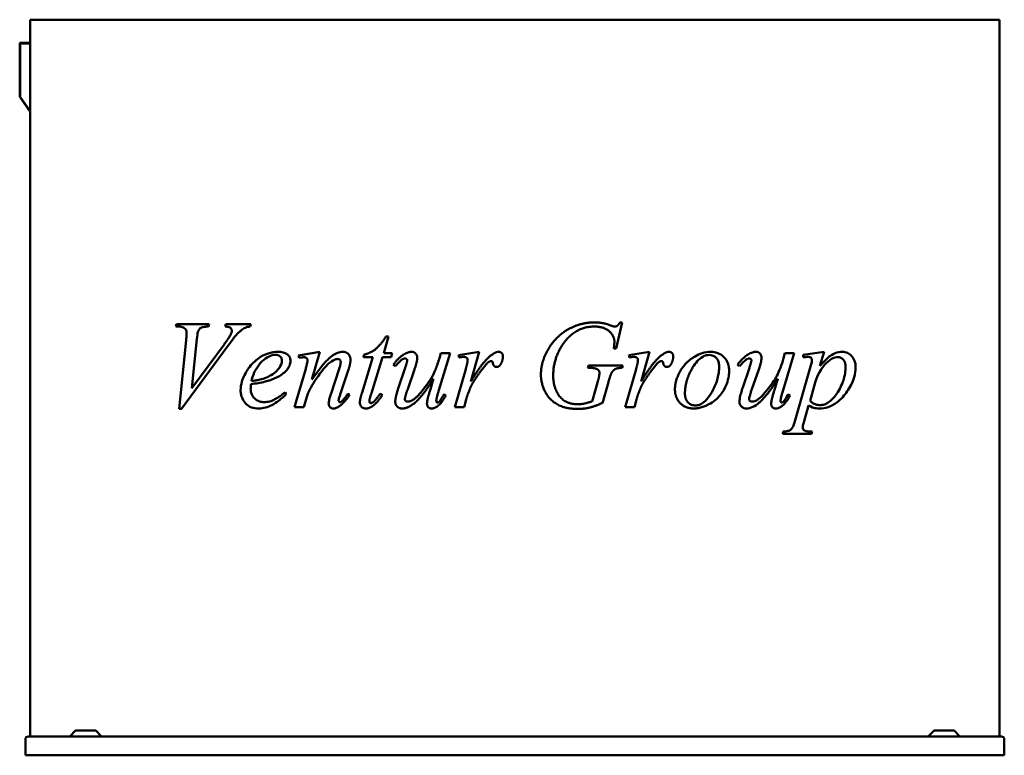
# Model space of a CAD drawing. Header units: millimetres. Extents: x 396 to 1704, y 254 to 1231.
import ezdxf

# ---------------------------------------------------------------- set-up
doc = ezdxf.new("R2010")
doc.units = ezdxf.units.MM
doc.header["$LTSCALE"] = 5
doc.layers.add('Widoczne (ISO)', color=7, linetype='Continuous', lineweight=50)

msp = doc.modelspace()

# ---------------------------------------------------------------- linework, layer by layer
at = {"layer": 'Widoczne (ISO)'}
for p, q in [((410.3, 1231.2), (410.3, 278.8)), ((434.4, 1231.2), (410.3, 1231.2)), ((434.4, 1231.2), (763.9, 1231.2)), ((821.9, 1231.2), (763.9, 1231.2)), ((821.9, 1231.2), (1285.7, 1231.2)), ((1343.7, 1231.2), (1285.7, 1231.2)), ((1343.7, 1231.2), (1673.3, 1231.2)), ((1697.3, 1231.2), (1673.3, 1231.2)), ((1697.3, 1231.2), (1697.3, 278.8)), ((397.5, 1200.7), (396.2, 1200.7)), ((396.2, 1198.9), (396.2, 1200.7)), ((396.2, 1198.9), (396.2, 1128.7)), ((396.9, 1198.9), (396.9, 1199.7)), ((397.5, 1199.7), (396.9, 1199.7)), ((396.9, 1128.7), (396.9, 1198.9)), ((410.3, 1200.7), (397.5, 1200.7)), ((397.5, 1199.7), (410.3, 1199.7)), ((396.2, 1128.7), (410.3, 1108.7)), ((396.9, 1128.7), (396.2, 1128.7)), ((410.3, 1109.7), (396.9, 1128.7)), ((603.7, 823.5), (604.5, 826.5)), ((604.5, 826.5), (648, 826.5)), ((648, 826.5), (647.1, 823.5)), ((669.1, 823.5), (670.1, 826.5)), ((670.1, 826.5), (703.1, 826.5)), ((703.1, 826.5), (702.3, 823.5)), ((1196.4, 829), (1188.2, 794.3)), ((1193.4, 829), (1196.4, 829)), ((606.7, 823.5), (603.7, 823.5)), ((608.2, 714), (617.3, 805.6)), ((673.1, 798.2), (611.2, 714)), ((631.6, 807.2), (625, 741.6)), ((625, 741.6), (668, 800.2)), ((886.2, 810.1), (879.7, 788)), ((882.6, 810.1), (886.2, 810.1)), ((794.6, 789.9), (766.6, 784.9)), ((766.6, 784.9), (767.3, 781.9)), ((784.1, 753.3), (794.6, 789.9)), ((852.6, 782.8), (853.4, 786)), ((879.7, 788), (890.9, 788)), ((890.9, 788), (889.6, 782.8)), ((967.7, 788), (952.8, 739)), ((953.5, 781.3), (955.4, 788)), ((955.4, 788), (967.7, 788)), ((978.8, 785.4), (1006.6, 789.9)), ((979.9, 782.5), (978.8, 785.4)), ((1006.6, 789.9), (995.3, 750.5)), ((1188.2, 794.3), (1185.2, 794.3)), ((1205, 785.4), (1232.8, 789.9)), ((1206.1, 782.5), (1205, 785.4)), ((1232.8, 789.9), (1221.5, 750.5)), ((1424.8, 788), (1410, 739)), ((1410.6, 781.3), (1412.5, 788)), ((1412.5, 788), (1424.8, 788)), ((1436.7, 785.8), (1464.4, 789.9)), ((1436.7, 782.6), (1436.7, 785.8)), ((1464.4, 789.9), (1459, 771.2)), ((767.3, 781.9), (770.3, 782.4)), ((850.8, 735.9), (865, 782.8)), ((865, 782.8), (852.6, 782.8)), ((878.1, 782.8), (863.3, 735.1)), ((889.6, 782.8), (878.1, 782.8)), ((894.9, 770.8), (892.4, 772.6)), ((1150.7, 768.6), (1151.6, 771.8)), ((1151.6, 771.8), (1197.3, 771.8)), ((1197.3, 771.8), (1196.5, 768.6)), ((1352, 770.8), (1349.5, 772.6)), ((776, 767.4), (763.9, 725.5)), ((820.5, 767.3), (809.7, 734.6)), ((832.9, 766.5), (821.9, 733.4)), ((899.3, 742.4), (907.7, 767.4)), ((920.4, 766.3), (911.5, 740.4)), ((974, 716.5), (988.5, 766.9)), ((1153, 768.6), (1150.7, 768.6)), ((1200.2, 716.5), (1214.7, 766.9)), ((1356.4, 742.4), (1364.9, 767.4)), ((1377.6, 766.3), (1368.7, 740.4)), ((1426, 699.1), (1446.5, 770.2)), ((1156.4, 724.1), (1164.4, 752.4)), ((1178, 749.7), (1170, 721.9)), ((1452.7, 749.3), (1445.8, 725)), ((748.6, 736), (750.2, 733.7)), ((821.6, 732.6), (821.9, 733.4)), ((831.9, 734.2), (834.4, 732.7)), ((875.1, 734.5), (877.8, 732.5)), ((959.8, 733.6), (962.2, 731.7)), ((1416.9, 733.6), (1419.3, 731.7)), ((761.3, 716.5), (763.9, 725.5)), ((773.5, 716.5), (777.4, 729.9)), ((989.1, 726.7), (986.4, 716.5)), ((1215.3, 726.7), (1212.6, 716.5)), ((611.2, 714), (608.2, 714)), ((763.9, 716.5), (761.3, 716.5)), ((763.9, 716.5), (773.5, 716.5)), ((986.4, 716.5), (974, 716.5)), ((1212.6, 716.5), (1200.2, 716.5)), ((1443.9, 718.6), (1437.9, 697.6)), ((1409.5, 681), (1410.3, 684)), ((1447.7, 681), (1409.5, 681)), ((1448.5, 684), (1447.7, 681)), ((403.8, 253.8), (403.8, 275)), ((407.6, 278.8), (1700, 278.8)), ((470.5, 286.6), (462.8, 278.9)), ((470.9, 286.8), (496.7, 286.8)), ((497.1, 286.6), (504.8, 278.9)), ((1610.5, 286.6), (1602.8, 278.9)), ((1610.9, 286.8), (1636.7, 286.8)), ((1637.1, 286.6), (1644.8, 278.9)), ((1703.8, 253.8), (1703.8, 275)), ((1703.8, 253.8), (403.8, 253.8))]:
    msp.add_line(p, q, dxfattribs=at)
for centre, radius, start, end in [((407.6, 275), 3.8, 90, 180), ((462.5, 279.3), 0.5, 270, 315), ((470.9, 286.3), 0.5, 90, 135), ((496.7, 286.3), 0.5, 45, 90), ((505.2, 279.3), 0.5, 225, 270), ((1602.5, 279.3), 0.5, 270, 315), ((1610.9, 286.3), 0.5, 90, 135), ((1636.7, 286.3), 0.5, 45, 90), ((1645.2, 279.3), 0.5, 225, 270), ((1700, 275), 3.8, 0, 90)]:
    msp.add_arc(centre, radius, start, end, dxfattribs=at)
for points, degree in [([(1128.8, 822), (1143.4, 829), (1159.3, 829)], 2), ([(1159.3, 829), (1171, 829), (1180.7, 825.1)], 2), ([(1180.7, 825.1), (1184.5, 823.5), (1186.3, 823.5)], 2), ([(1186.3, 823.5), (1188.3, 823.5), (1191.2, 825.4), (1193.4, 829)], 2), ([(1088.4, 759.1), (1088.4, 773.4), (1100.3, 799.1), (1118.3, 816.9), (1128.8, 822)], 2), ([(1159.3, 823.5), (1133.7, 823.5), (1117.6, 799.9)], 2), ([(1186, 803.3), (1186, 811.3), (1171.8, 823.5), (1159.3, 823.5)], 2), ([(853.4, 786), (862.4, 788.5), (874.8, 798.2), (882.6, 810.1)], 2), ([(1117.6, 799.9), (1104.7, 781.2), (1104.7, 758)], 2), ([(1185.2, 794.3), (1186, 800.4), (1186, 803.3)], 2), ([(821.9, 789.6), (823.7, 789.9), (825.5, 789.9)], 2), ([(825.5, 789.9), (829.8, 789.9), (835.5, 784), (835.5, 779.3)], 2), ([(892.4, 772.6), (899, 782), (906.4, 786.4)], 2), ([(906.4, 786.4), (912, 789.9), (916.8, 789.9)], 2), ([(916.8, 789.9), (920, 789.9), (924.2, 785.3), (924.2, 781.8)], 2), ([(1021.2, 784.4), (1027.9, 789.9), (1032, 789.9)], 2), ([(1032, 789.9), (1034.7, 789.9), (1037.9, 786.8), (1037.9, 783.7)], 2), ([(1247.4, 784.4), (1254.1, 789.9), (1258.2, 789.9)], 2), ([(1258.2, 789.9), (1260.9, 789.9), (1264.1, 786.8), (1264.1, 783.7)], 2), ([(820.5, 767.3), (821, 768.9), (821.5, 770.6), (821.9, 772.2)], 3), ([(822.5, 776.7), (822.5, 777.9), (821.9, 778.8)], 2), ([(821.9, 772.2), (822.5, 774.9), (822.5, 776.7)], 2), ([(835.5, 779.3), (835.5, 774.5), (832.9, 766.5)], 2), ([(908.2, 781), (906.1, 781), (902.1, 778.6), (894.9, 770.8)], 2), ([(907.7, 767.4), (910.8, 776.4), (910.8, 778.7)], 2), ([(910.8, 778.7), (910.8, 779.6), (909.2, 781), (908.2, 781)], 2), ([(911.7, 723.7), (914.5, 723.7), (923.4, 729), (938.4, 747.5), (948.1, 763.7), (953.5, 781.3)], 2), ([(924.2, 781.8), (924.2, 777.4), (920.4, 766.3)], 2), ([(985.8, 783.2), (984.2, 783.2), (979.9, 782.5)], 2), ([(990, 781.9), (988.3, 783.2), (985.8, 783.2)], 2), ([(988.5, 766.9), (991.1, 775.7), (991.1, 779.4)], 2), ([(991.1, 779.4), (991.1, 780.9), (990, 781.9)], 2), ([(995.3, 750.5), (1009.6, 774.7), (1021.2, 784.4)], 2), ([(1019.8, 776.9), (1017.6, 775.7), (1013.4, 770.5)], 2), ([(1022.4, 777.5), (1021, 777.5), (1019.8, 776.9)], 2), ([(1023.9, 776.9), (1023.3, 777.5), (1022.4, 777.5)], 2), ([(1024.6, 774.8), (1024.5, 776.3), (1023.9, 776.9)], 2), ([(1029.5, 769.9), (1027.6, 769.9), (1025, 772.3), (1024.6, 774.8)], 2), ([(1035.1, 773.6), (1033.2, 769.9), (1029.5, 769.9)], 2), ([(1037.9, 783.7), (1037.9, 778.4), (1035.1, 773.6)], 2), ([(1212, 783.2), (1210.4, 783.2), (1206.1, 782.5)], 2), ([(1216.2, 781.9), (1214.5, 783.2), (1212, 783.2)], 2), ([(1214.7, 766.9), (1217.3, 775.7), (1217.3, 779.4)], 2), ([(1217.3, 779.4), (1217.3, 780.9), (1216.2, 781.9)], 2), ([(1221.5, 750.5), (1235.8, 774.7), (1247.4, 784.4)], 2), ([(1246, 776.9), (1243.8, 775.7), (1239.6, 770.5)], 2), ([(1248.6, 777.5), (1247.2, 777.5), (1246, 776.9)], 2), ([(1250.1, 776.9), (1249.5, 777.5), (1248.6, 777.5)], 2), ([(1250.8, 774.8), (1250.7, 776.3), (1250.1, 776.9)], 2), ([(1255.7, 769.9), (1253.8, 769.9), (1251.2, 772.3), (1250.8, 774.8)], 2), ([(1261.3, 773.6), (1259.4, 769.9), (1255.7, 769.9)], 2), ([(1264.1, 783.7), (1264.1, 778.4), (1261.3, 773.6)], 2), ([(1013.4, 770.5), (1006.7, 762.6), (998.8, 749.9)], 2), ([(1137.6, 714), (1120.3, 714), (1098.7, 727), (1088.4, 748.5), (1088.4, 759.1)], 2), ([(1164, 766.3), (1160.6, 768.6), (1153, 768.6)], 2), ([(1166.1, 761.8), (1166.1, 764.8), (1164, 766.3)], 2), ([(1164.4, 752.4), (1166.1, 758.3), (1166.1, 761.8)], 2), ([(1182.5, 762.4), (1181.1, 760.3), (1178, 749.7)], 2), ([(1196.5, 768.6), (1190.2, 768.5), (1184.5, 765.7), (1182.5, 762.4)], 2), ([(1239.6, 770.5), (1232.9, 762.6), (1225, 749.9)], 2), ([(1285.7, 760.9), (1279.7, 747.7), (1279.7, 734.7)], 2), ([(945.8, 754), (931.5, 731.4), (912.2, 714.6), (904.1, 714.6)], 2), ([(938.2, 728.3), (939.5, 733.8), (945.8, 754)], 2), ([(998.8, 749.9), (995.3, 744.5), (992.9, 737.8)], 2), ([(1104.7, 758), (1104.7, 742.6), (1120.7, 720.3), (1137.4, 720.3)], 2), ([(1225, 749.9), (1221.5, 744.5), (1219.1, 737.8)], 2), ([(834.4, 732.7), (827.8, 723), (821.9, 718.4)], 2), ([(823.6, 723.9), (827.4, 727.2), (831.9, 734.2)], 2), ([(848, 722.5), (848, 726.9), (850.8, 735.9)], 2), ([(863.3, 735.1), (860.6, 726.9), (860.6, 724.5)], 2), ([(877.8, 732.5), (870.8, 721.7), (864.4, 717.5)], 2), ([(867.4, 724.5), (869.1, 726.1), (875.1, 734.5)], 2), ([(895, 723.7), (895, 729.8), (899.3, 742.4)], 2), ([(911.5, 740.4), (907.8, 729.9), (907.8, 727.1)], 2), ([(952.8, 739), (949.5, 728), (949.5, 725.1)], 2), ([(951, 722.5), (952.1, 722.5), (954.6, 724.8), (959.8, 733.6)], 2), ([(992.9, 737.8), (989.5, 728.6), (989.1, 726.7)], 2), ([(1219.1, 737.8), (1215.7, 728.6), (1215.3, 726.7)], 2), ([(821.5, 722.9), (821.7, 722.9), (821.8, 722.9), (821.9, 722.9)], 3), ([(821.9, 722.9), (822.6, 723.1), (823.6, 723.9)], 2), ([(855.8, 714.6), (852.4, 714.6), (848, 719), (848, 722.5)], 2), ([(860.6, 724.5), (860.6, 723.2), (861.8, 721.8), (862.6, 721.8)], 2), ([(862.6, 721.8), (864.4, 721.8), (867.4, 724.5)], 2), ([(904.1, 714.6), (900.3, 714.6), (895, 719.7), (895, 723.7)], 2), ([(907.8, 727.1), (907.8, 725.5), (909.9, 723.7), (911.7, 723.7)], 2), ([(937.1, 721), (937.1, 723.8), (938.2, 728.3)], 2), ([(943.1, 714.6), (940.4, 714.6), (937.1, 718.2), (937.1, 721)], 2), ([(949.5, 725.1), (949.5, 723.8), (950.3, 722.5), (951, 722.5)], 2), ([(962.2, 731.7), (956.6, 721.8), (950.7, 717.4)], 2), ([(1137.4, 720.3), (1141.6, 720.3), (1148.9, 721.7), (1156.4, 724.1)], 2), ([(1170, 721.9), (1158.8, 717.1), (1145.2, 714), (1137.6, 714)], 2), ([(821.9, 718.4), (821.5, 718.2), (821.2, 717.9), (820.8, 717.7)], 3), ([(864.4, 717.5), (860.2, 714.6), (855.8, 714.6)], 2), ([(950.7, 717.4), (946.8, 714.6), (943.1, 714.6)], 2)]:
    msp.add_open_spline(points, degree=degree, dxfattribs=at)
for points, degree, knots in [([(617.9, 815), (617.9, 815.8), (617.8, 816.7), (617.3, 818.2), (617, 818.8), (616.1, 820.3), (615.4, 820.9), (614, 822), (613.1, 822.5), (610.4, 823.4), (608.4, 823.5), (606.7, 823.5)], 3, [0, 0, 0, 0, 0.255513, 0.255513, 0.494992, 0.494992, 0.837301, 0.837301, 1.334836, 1.334836, 2.269347, 2.269347, 2.269347, 2.269347]), ([(617.3, 805.6), (617.4, 807.1), (617.5, 808.7), (617.8, 811.8), (617.9, 813.7), (617.9, 815)], 3, [0, 0, 0, 0, 0.457728, 0.457728, 0.9274613, 0.9274613, 0.9274613, 0.9274613]), ([(633.2, 817.3), (633, 817), (632.9, 816.5), (632.3, 814.3), (631.9, 811.1), (631.6, 807.2)], 3, [0, 0, 0, 0, 0.1168654, 0.1168654, 0.6146743, 0.6146743, 0.6146743, 0.6146743]), ([(647.1, 823.5), (645.3, 823.5), (643.2, 823.4), (638.9, 822.8), (637.8, 822.3), (636.4, 821.5), (635.7, 820.9), (634.3, 819.3), (633.7, 818.4), (633.2, 817.3)], 3, [0, 0, 0, 0, 0.774151, 0.774151, 1.856728, 1.856728, 3.400637, 3.400637, 5.054857, 5.054857, 5.054857, 5.054857]), ([(668, 800.2), (669, 801.6), (670.1, 803.1), (672, 805.9), (673, 807.2), (674.9, 810.1), (676.1, 811.9), (676.8, 813.4)], 3, [0, 0, 0, 0, 0.629018, 0.629018, 1.157201, 1.157201, 1.805284, 1.805284, 1.805284, 1.805284]), ([(677.9, 817.8), (677.9, 818.2), (677.9, 818.7), (677.6, 819.5), (677.4, 819.9), (676.7, 821), (676.1, 821.5), (675.5, 822), (674.9, 822.3), (672.9, 823.1), (671, 823.4), (669.1, 823.5)], 3, [0, 0, 0, 0, 0.138017, 0.138017, 0.280835, 0.280835, 0.584208, 0.584208, 1.754922, 1.754922, 5.051917, 5.051917, 5.051917, 5.051917]), ([(696, 822), (694, 821), (692.1, 819.8), (689.2, 817.5), (688.2, 816.7), (687.2, 815.7), (687.1, 815.6), (683.6, 812.2), (678.5, 805.6), (673.1, 798.2)], 3, [0, 0, 0, 0, 0.90037, 0.90037, 1.381135, 1.381135, 1.431236, 1.431236, 2.838848, 2.838848, 2.838848, 2.838848]), ([(676.8, 813.4), (677, 813.8), (677.2, 814.3), (677.5, 815.3), (677.7, 815.9), (677.9, 816.9), (677.9, 817.3), (677.9, 817.8)], 3, [0, 0, 0, 0, 0.1636427, 0.1636427, 0.3422743, 0.3422743, 0.4741962, 0.4741962, 0.4741962, 0.4741962]), ([(702.3, 823.5), (701.6, 823.5), (701, 823.4), (699.7, 823.2), (699.1, 823.1), (697.7, 822.7), (696.8, 822.4), (696, 822)], 3, [0, 0, 0, 0, 0.2721858, 0.2721858, 0.5352928, 0.5352928, 0.8971511, 0.8971511, 0.8971511, 0.8971511]), ([(689.6, 738.5), (689.6, 742.6), (690.2, 746.5), (693.7, 758.5), (698.2, 765.3), (704.1, 773.6), (708.7, 778.1), (716.7, 783.6), (721, 786.1), (730.5, 789.2), (734.8, 789.9), (739, 789.9)], 3, [0, 0, 0, 0, 1.221184, 1.221184, 3.899594, 3.899594, 9.441404, 9.441404, 12.644044, 12.644044, 15.157203, 15.157203, 15.157203, 15.157203]), ([(736, 785.9), (733, 785.9), (730.1, 785.1), (724.1, 782.2), (721.1, 779.9), (718.1, 777.2), (717.9, 777), (714.8, 774.1), (712.3, 770.8), (707.4, 762.2), (705.4, 756.8), (703.9, 751.1)], 3, [0, 0, 0, 0, 1.254331, 1.254331, 2.690321, 2.690321, 2.765166, 2.765166, 3.980927, 3.980927, 5.490745, 5.490745, 5.490745, 5.490745]), ([(744.4, 778.2), (744.4, 779.1), (744.3, 779.9), (743.9, 781.4), (743.6, 782), (742.9, 783.1), (742.3, 783.7), (740.9, 784.8), (740, 785.2), (738.1, 785.8), (737, 785.9), (736, 785.9)], 3, [0, 0, 0, 0, 0.255782, 0.255782, 0.479641, 0.479641, 0.720145, 0.720145, 1.014396, 1.014396, 1.358002, 1.358002, 1.358002, 1.358002]), ([(739, 789.9), (741.3, 789.9), (743.7, 789.7), (747.9, 788.7), (750, 787.9), (752.5, 785.9), (753.7, 784.7), (755.1, 782.4), (755.4, 781.5), (755.8, 779.8), (755.9, 779), (755.9, 778.1)], 3, [0, 0, 0, 0, 0.964399, 0.964399, 1.799064, 1.799064, 2.181233, 2.181233, 2.361329, 2.361329, 2.517514, 2.517514, 2.517514, 2.517514]), ([(784.1, 753.3), (787.5, 758), (791, 762.8), (798.5, 772.2), (802.1, 776.3), (807, 781.2), (810.4, 784.4), (816.9, 788.1), (819.4, 789.1), (821.9, 789.6)], 3, [0, 0, 0, 0, 1.818786, 1.818786, 3.756967, 3.756967, 4.816924, 4.816924, 5.370053, 5.370053, 5.370053, 5.370053]), ([(1285.7, 778.8), (1286.7, 779.6), (1287.8, 780.4), (1290.3, 782.1), (1291.7, 783), (1296.1, 785.5), (1299.2, 787), (1306.2, 789.3), (1310, 789.9), (1313.8, 789.9)], 3, [0, 0, 0, 0, 0.398694, 0.398694, 0.90357, 0.90357, 1.98529, 1.98529, 3.257104, 3.257104, 3.257104, 3.257104]), ([(1311.8, 785.7), (1309.6, 785.7), (1307.4, 785.3), (1302.5, 783.2), (1299.9, 781.3), (1295.4, 776.9), (1293.3, 774.2), (1290.4, 769.8), (1289.4, 768), (1287.5, 764.6), (1286.6, 762.8), (1285.7, 760.9)], 3, [0, 0, 0, 0, 0.695383, 0.695383, 1.645408, 1.645408, 2.630018, 2.630018, 3.215767, 3.215767, 3.882663, 3.882663, 3.882663, 3.882663]), ([(1325.1, 770.1), (1325.1, 771.9), (1324.9, 773.6), (1324.2, 777.1), (1323.5, 778.7), (1321.7, 781.5), (1320.7, 782.5), (1318.5, 784.1), (1317.3, 784.7), (1314.6, 785.5), (1313.2, 785.7), (1311.8, 785.7)], 3, [0, 0, 0, 0, 0.514121, 0.514121, 1.072018, 1.072018, 1.551277, 1.551277, 2.059585, 2.059585, 2.591682, 2.591682, 2.591682, 2.591682]), ([(1313.8, 789.9), (1317, 789.9), (1320.2, 789.4), (1326.1, 787.2), (1328.7, 785.5), (1332.6, 781.7), (1334.5, 779.5), (1336.9, 774.5), (1337.5, 772.3), (1338.2, 768.2), (1338.4, 766.4), (1338.4, 764.6)], 3, [0, 0, 0, 0, 1.050437, 1.050437, 2.096856, 2.096856, 2.877295, 2.877295, 3.396928, 3.396928, 3.804943, 3.804943, 3.804943, 3.804943]), ([(1349.5, 772.6), (1350.7, 774.3), (1352, 776), (1354.6, 779), (1355.9, 780.3), (1359.2, 783.5), (1361.3, 785.1), (1363.5, 786.4)], 3, [0, 0, 0, 0, 0.737263, 0.737263, 1.418008, 1.418008, 2.434939, 2.434939, 2.434939, 2.434939]), ([(1363.5, 786.4), (1364.5, 787), (1365.5, 787.5), (1367.4, 788.5), (1368.4, 788.9), (1370.9, 789.6), (1372.4, 789.9), (1374, 789.9)], 3, [0, 0, 0, 0, 0.443173, 0.443173, 0.87056, 0.87056, 1.525279, 1.525279, 1.525279, 1.525279]), ([(1374, 789.9), (1374.9, 789.9), (1375.9, 789.8), (1378, 788.9), (1378.8, 788.2), (1379.9, 786.9), (1380.4, 786.2), (1380.9, 784.7), (1381.1, 784.2), (1381.3, 783), (1381.3, 782.4), (1381.3, 781.8)], 3, [0, 0, 0, 0, 0.41704, 0.41704, 0.902566, 0.902566, 1.357184, 1.357184, 1.641936, 1.641936, 1.908897, 1.908897, 1.908897, 1.908897]), ([(1459, 771.2), (1461.7, 774.4), (1464.6, 777.5), (1468.8, 781.4), (1470.1, 782.5), (1473, 784.7), (1475.6, 786.5), (1482.2, 789.3), (1485.5, 789.9), (1488.9, 789.9)], 3, [0, 0, 0, 0, 1.488185, 1.488185, 2.121084, 2.121084, 2.891212, 2.891212, 3.620958, 3.620958, 3.620958, 3.620958]), ([(1488.9, 789.9), (1491.1, 789.9), (1493.3, 789.5), (1497.5, 787.7), (1499.4, 786.2), (1502, 783.3), (1503.5, 781.6), (1505.2, 777.4), (1505.7, 775.8), (1506.2, 772.5), (1506.3, 770.9), (1506.3, 769.3)], 3, [0, 0, 0, 0, 0.928489, 0.928489, 1.863867, 1.863867, 2.349961, 2.349961, 2.624437, 2.624437, 2.873932, 2.873932, 2.873932, 2.873932]), ([(723.9, 755.8), (726.7, 757), (729.6, 758.5), (734.6, 761.8), (737.1, 763.8), (739.8, 767.1), (742.1, 769.8), (743.7, 774), (744, 774.8), (744.3, 776.5), (744.4, 777.4), (744.4, 778.2)], 3, [0, 0, 0, 0, 1.23685, 1.23685, 2.367799, 2.367799, 2.764782, 2.764782, 2.857299, 2.857299, 2.946513, 2.946513, 2.946513, 2.946513]), ([(755.9, 778.1), (755.9, 776.9), (755.8, 775.8), (755.1, 772.8), (754.5, 771.2), (752.7, 768), (751.6, 766.6), (750.5, 765.3)], 3, [0, 0, 0, 0, 0.36238, 0.36238, 0.92932, 0.92932, 1.554441, 1.554441, 1.554441, 1.554441]), ([(773.6, 782.7), (773.3, 782.7), (772.9, 782.7), (771.9, 782.6), (771.1, 782.5), (770.3, 782.4)], 3, [0, 0, 0, 0, 0.1194553, 0.1194553, 0.3898737, 0.3898737, 0.3898737, 0.3898737]), ([(778.6, 778.3), (778.6, 778.8), (778.5, 779.2), (778.2, 780), (778, 780.4), (777.5, 781.1), (777.1, 781.5), (776.1, 782.2), (775.6, 782.4), (774.6, 782.7), (774.1, 782.7), (773.6, 782.7)], 3, [0, 0, 0, 0, 0.1322791, 0.1322791, 0.2656272, 0.2656272, 0.415141, 0.415141, 0.5375265, 0.5375265, 0.6578658, 0.6578658, 0.6578658, 0.6578658]), ([(776, 767.4), (776.4, 768.8), (776.8, 770.3), (777.5, 772.9), (777.9, 774.3), (778.3, 776.1), (778.4, 776.7), (778.5, 777.6), (778.6, 778), (778.6, 778.3)], 3, [0, 0, 0, 0, 0.453845, 0.453845, 0.835388, 0.835388, 1.008711, 1.008711, 1.116707, 1.116707, 1.116707, 1.116707]), ([(812.6, 778.4), (809.3, 776.6), (806.2, 774), (800.1, 767.8), (797, 763.8), (790.7, 755.2), (787.4, 750.1), (784.3, 745)], 3, [0, 0, 0, 0, 1.148775, 1.148775, 2.634743, 2.634743, 4.554697, 4.554697, 4.554697, 4.554697]), ([(818.6, 780.4), (817.7, 780.4), (816.9, 780.2), (814.9, 779.6), (813.7, 779), (812.6, 778.4)], 3, [0, 0, 0, 0, 0.2553225, 0.2553225, 0.6244472, 0.6244472, 0.6244472, 0.6244472]), ([(821.9, 778.8), (821.6, 779.2), (821.2, 779.5), (820.6, 779.9), (820.2, 780.1), (819.4, 780.3), (819, 780.4), (818.6, 780.4)], 3, [0, 0, 0, 0, 0.1609767, 0.1609767, 0.3638859, 0.3638859, 0.5715134, 0.5715134, 0.5715134, 0.5715134]), ([(1266.4, 740), (1266.4, 752), (1278.3, 772.7), (1285.7, 778.8)], 2, [0, 0, 0, 1, 1.728333, 1.728333, 1.728333]), ([(1365.3, 781), (1364.3, 781), (1363.2, 780.8), (1362, 780.2), (1361.7, 780.1), (1361.4, 779.9), (1361.3, 779.8), (1360.4, 779.3), (1359.1, 778.1), (1355.8, 774.8), (1353.7, 772.6), (1352, 770.8)], 3, [0, 0, 0, 0, 0.452426, 0.452426, 0.565354, 0.565354, 0.598106, 0.598106, 0.88879, 0.88879, 1.22409, 1.22409, 1.22409, 1.22409]), ([(1364.9, 767.4), (1365.4, 768.8), (1365.8, 770.3), (1366.6, 772.8), (1367, 774), (1367.5, 775.8), (1367.7, 776.7), (1367.9, 777.8), (1367.9, 778.3), (1367.9, 778.7)], 3, [0, 0, 0, 0, 0.455969, 0.455969, 0.817471, 0.817471, 1.043004, 1.043004, 1.176661, 1.176661, 1.176661, 1.176661]), ([(1367.9, 778.7), (1367.9, 778.9), (1367.9, 779), (1367.8, 779.4), (1367.7, 779.6), (1367.5, 780), (1367.3, 780.2), (1366.9, 780.5), (1366.6, 780.7), (1366, 781), (1365.6, 781), (1365.3, 781)], 3, [0, 0, 0, 0, 0.055016, 0.055016, 0.1146323, 0.1146323, 0.2151156, 0.2151156, 0.384014, 0.384014, 0.5484018, 0.5484018, 0.5484018, 0.5484018]), ([(1368.8, 723.7), (1370, 723.7), (1371.3, 724), (1373.5, 724.9), (1375.5, 725.8), (1379.4, 728.6), (1382.1, 731.3), (1388, 738), (1393.3, 744.7), (1400.3, 755.2), (1401.4, 757.3), (1405, 764.1), (1408, 772.8), (1410.6, 781.3)], 3, [0, 0, 0, 0, 0.508448, 0.508448, 0.944929, 0.944929, 1.625024, 1.625024, 2.59686, 2.59686, 3.257305, 3.257305, 11.510803, 11.510803, 11.510803, 11.510803]), ([(1381.3, 781.8), (1381.3, 780.9), (1381.2, 779.8), (1380.7, 776.6), (1380, 774.2), (1378.9, 770.2), (1378.2, 768.2), (1377.6, 766.3)], 3, [0, 0, 0, 0, 0.289202, 0.289202, 0.863259, 0.863259, 1.431812, 1.431812, 1.431812, 1.431812]), ([(1443.3, 783.2), (1442.6, 783.2), (1442, 783.1), (1439.8, 783), (1438.2, 782.8), (1436.7, 782.6)], 3, [0, 0, 0, 0, 0.2658996, 0.2658996, 0.902527, 0.902527, 0.902527, 0.902527]), ([(1448.4, 778.6), (1448.4, 779.1), (1448.3, 779.7), (1448, 780.6), (1447.9, 781), (1447.4, 781.6), (1447.2, 782), (1446.3, 782.6), (1445.8, 782.8), (1444.6, 783.1), (1443.9, 783.2), (1443.3, 783.2)], 3, [0, 0, 0, 0, 0.1672663, 0.1672663, 0.305573, 0.305573, 0.4269626, 0.4269626, 0.5590602, 0.5590602, 0.7326499, 0.7326499, 0.7326499, 0.7326499]), ([(1446.5, 770.2), (1446.8, 771.3), (1447.1, 772.4), (1447.6, 774.4), (1447.9, 775.4), (1448.1, 776.8), (1448.2, 777.3), (1448.3, 778), (1448.4, 778.3), (1448.4, 778.6)], 3, [0, 0, 0, 0, 0.3400419, 0.3400419, 0.632002, 0.632002, 0.7663777, 0.7663777, 0.8528556, 0.8528556, 0.8528556, 0.8528556]), ([(1483, 782.8), (1480, 782.8), (1477.1, 782), (1471.1, 778.6), (1468.2, 776), (1463.7, 770.9), (1461, 767.6), (1456.1, 758.8), (1454.1, 754.3), (1452.7, 749.3)], 3, [0, 0, 0, 0, 1.272053, 1.272053, 2.716201, 2.716201, 3.718658, 3.718658, 4.64506, 4.64506, 4.64506, 4.64506]), ([(1493, 769.4), (1493, 771), (1492.9, 772.6), (1492.2, 775.5), (1491.8, 776.8), (1490.5, 778.9), (1489.8, 779.7), (1488.1, 781.2), (1487.1, 781.9), (1485, 782.6), (1484, 782.8), (1483, 782.8)], 3, [0, 0, 0, 0, 0.479839, 0.479839, 0.910635, 0.910635, 1.311813, 1.311813, 1.778623, 1.778623, 2.227387, 2.227387, 2.227387, 2.227387]), ([(750.5, 765.3), (748.7, 763.3), (746.8, 761.7), (740, 756.7), (734.5, 754.2), (729.3, 752.3)], 3, [0, 0, 0, 0, 0.943521, 0.943521, 3.22294, 3.22294, 3.22294, 3.22294]), ([(1338.4, 764.6), (1338.4, 762.4), (1338.2, 760.2), (1337.4, 754.3), (1336.4, 750.8), (1333.9, 744.2), (1332, 740.1), (1325.6, 730.7), (1321.1, 726.3), (1313.2, 721), (1308.8, 718.4), (1301.5, 716), (1299.4, 715.4), (1295.4, 714.8), (1293.5, 714.6), (1291.6, 714.6)], 3, [0, 0, 0, 0, 0.656694, 0.656694, 1.796845, 1.796845, 2.848833, 2.848833, 4.223666, 4.223666, 4.881046, 4.881046, 5.135756, 5.135756, 5.35987, 5.35987, 5.35987, 5.35987]), ([(1293.4, 718.6), (1295.4, 718.6), (1297.2, 719), (1301.2, 720.5), (1303.1, 721.7), (1307.7, 725.4), (1310.2, 728.4), (1314.7, 734.8), (1316.9, 738.8), (1321.1, 747.7), (1322.9, 753.1), (1324.4, 760.8), (1324.7, 762.8), (1325, 766.7), (1325.1, 768.4), (1325.1, 770.1)], 3, [0, 0, 0, 0, 0.582581, 0.582581, 1.271352, 1.271352, 2.400068, 2.400068, 3.665556, 3.665556, 5.383466, 5.383466, 6.00942, 6.00942, 6.529011, 6.529011, 6.529011, 6.529011]), ([(1506.3, 769.3), (1506.3, 764.8), (1505.7, 760.5), (1502.4, 749.2), (1498.9, 742.9), (1491.7, 732.5), (1487.2, 727), (1477.8, 719.9), (1473.9, 717.8), (1466, 715.2), (1462.1, 714.6), (1458.1, 714.6)], 3, [0, 0, 0, 0, 1.350686, 1.350686, 3.649378, 3.649378, 5.720367, 5.720367, 7.029196, 7.029196, 8.295113, 8.295113, 8.295113, 8.295113]), ([(1459.4, 719.1), (1460.9, 719.1), (1462.4, 719.3), (1464.6, 719.9), (1465.4, 720.2), (1467.9, 721.2), (1469.5, 722.2), (1475.6, 726.5), (1479.1, 730.9), (1483.3, 737), (1484.8, 739.7), (1487.7, 745.9), (1489, 749), (1490.8, 754.4), (1491.8, 757.7), (1492.8, 764.4), (1493, 766.9), (1493, 769.4)], 3, [0, 0, 0, 0, 0.627097, 0.627097, 0.969224, 0.969224, 1.726809, 1.726809, 3.777978, 3.777978, 5.240654, 5.240654, 6.639347, 6.639347, 7.553183, 7.553183, 8.099417, 8.099417, 8.099417, 8.099417]), ([(703.4, 747.1), (703.2, 746.1), (703.1, 745), (703, 742.8), (702.9, 741.6), (702.9, 740.4)], 3, [0, 0, 0, 0, 0.3167217, 0.3167217, 0.6674963, 0.6674963, 0.6674963, 0.6674963]), ([(729.3, 752.3), (727.1, 751.5), (724.7, 750.9), (716.3, 748.8), (709.5, 747.8), (703.4, 747.1)], 3, [0, 0, 0, 0, 0.982724, 0.982724, 3.607836, 3.607836, 3.607836, 3.607836]), ([(703.9, 751.1), (705.9, 751.3), (707.9, 751.6), (711.7, 752.2), (713.5, 752.6), (718.2, 753.7), (721.1, 754.6), (723.9, 755.8)], 3, [0, 0, 0, 0, 0.84563, 0.84563, 1.617377, 1.617377, 2.853959, 2.853959, 2.853959, 2.853959]), ([(1403, 754), (1398.9, 747.5), (1394.3, 740.6), (1384.1, 727.5), (1380.4, 724.2), (1375.7, 720.1), (1372.7, 718.1), (1366.9, 715.4), (1364.1, 714.6), (1361.3, 714.6)], 3, [0, 0, 0, 0, 2.622799, 2.622799, 5.846765, 5.846765, 10.219497, 10.219497, 14.07651, 14.07651, 14.07651, 14.07651]), ([(1395.4, 728.3), (1395.9, 730.6), (1397, 734.3), (1399.4, 742.3), (1401.4, 748.8), (1403, 754)], 3, [0, 0, 0, 0, 0.726145, 0.726145, 2.124235, 2.124235, 2.124235, 2.124235]), ([(713.5, 714.6), (710.3, 714.6), (707, 715), (701.3, 717.1), (698.8, 718.6), (695.1, 722.5), (693.3, 725.1), (691.2, 729.5), (690.5, 731.4), (689.8, 735), (689.6, 736.8), (689.6, 738.5)], 3, [0, 0, 0, 0, 1.351376, 1.351376, 2.492215, 2.492215, 3.321567, 3.321567, 3.855868, 3.855868, 4.30918, 4.30918, 4.30918, 4.30918]), ([(702.9, 740.4), (702.9, 738.7), (703.1, 737), (704.1, 733.9), (704.7, 732.6), (706.6, 729.5), (708.1, 728.1), (710.8, 725.8), (712.7, 724.7), (716.7, 723.3), (718.7, 723.1), (720.8, 723.1)], 3, [0, 0, 0, 0, 0.517598, 0.517598, 1.003426, 1.003426, 1.758892, 1.758892, 3.023187, 3.023187, 4.297051, 4.297051, 4.297051, 4.297051]), ([(750.2, 733.7), (747.1, 730.6), (743.9, 727.8), (737.6, 723), (734.4, 720.9), (725.5, 716.3), (719.6, 714.6), (713.5, 714.6)], 3, [0, 0, 0, 0, 1.588431, 1.588431, 3.056009, 3.056009, 5.622788, 5.622788, 5.622788, 5.622788]), ([(720.8, 723.1), (723.2, 723.1), (725.5, 723.3), (731, 724.7), (733.4, 725.9), (739.3, 729.2), (744.6, 733), (748.6, 736)], 3, [0, 0, 0, 0, 1.003462, 1.003462, 2.37903, 2.37903, 6.164206, 6.164206, 6.164206, 6.164206]), ([(784.3, 745), (783.5, 743.6), (782.7, 742.2), (780.2, 737.2), (778.7, 733.6), (777.4, 729.9)], 3, [0, 0, 0, 0, 0.504276, 0.504276, 1.71274, 1.71274, 1.71274, 1.71274]), ([(806.5, 721.3), (806.5, 722.7), (806.9, 724.5), (807.9, 729), (808.8, 732), (809.7, 734.6)], 3, [0, 0, 0, 0, 0.438614, 0.438614, 1.143018, 1.143018, 1.143018, 1.143018]), ([(821.6, 732.6), (821.2, 731.1), (820.6, 729.3), (819.9, 726.8), (819.7, 725.9), (819.7, 725.5)], 3, [0, 0, 0, 0, 0.4519237, 0.4519237, 0.8030381, 0.8030381, 0.8030381, 0.8030381]), ([(1285.7, 715.1), (1278.5, 716.6), (1266.4, 728.8), (1266.4, 740)], 2, [0.276302, 0.276302, 0.276302, 1, 2, 2, 2]), ([(1279.7, 734.7), (1279.7, 727), (1284.6, 721.8), (1285.7, 721)], 2, [0, 0, 0, 1, 1.253382, 1.253382, 1.253382]), ([(1352.1, 723.7), (1352.1, 725), (1352.3, 726.4), (1352.8, 730.1), (1353.5, 732.7), (1354.8, 737.5), (1355.6, 740), (1356.4, 742.4)], 3, [0, 0, 0, 0, 0.389553, 0.389553, 1.148151, 1.148151, 1.942481, 1.942481, 1.942481, 1.942481]), ([(1368.7, 740.4), (1368.1, 738.8), (1367.5, 737.1), (1366.6, 734.2), (1366.2, 732.8), (1365.6, 730.6), (1365.3, 729.6), (1365.1, 728.1), (1365, 727.6), (1365, 727.1)], 3, [0, 0, 0, 0, 0.530349, 0.530349, 0.962087, 0.962087, 1.236569, 1.236569, 1.399394, 1.399394, 1.399394, 1.399394]), ([(1410, 739), (1409.5, 737.3), (1409, 735.5), (1408.1, 732.5), (1407.7, 731), (1407.2, 728.7), (1407, 727.7), (1406.7, 726.2), (1406.7, 725.6), (1406.7, 725.1)], 3, [0, 0, 0, 0, 0.544155, 0.544155, 0.983885, 0.983885, 1.263624, 1.263624, 1.431642, 1.431642, 1.431642, 1.431642]), ([(1408.2, 722.5), (1408.6, 722.5), (1409, 722.6), (1409.6, 723), (1409.9, 723.1), (1410.3, 723.4), (1410.4, 723.5), (1411.1, 724.2), (1411.9, 725.4), (1413.8, 728.2), (1415.6, 731.4), (1416.9, 733.6)], 3, [0, 0, 0, 0, 0.164681, 0.164681, 0.289886, 0.289886, 0.35139, 0.35139, 0.635198, 0.635198, 1.51669, 1.51669, 1.51669, 1.51669]), ([(812.8, 714.6), (811.9, 714.6), (811, 714.7), (809.5, 715.4), (808.9, 715.8), (807.9, 716.7), (807.4, 717.3), (806.7, 719.2), (806.5, 720.2), (806.5, 721.3)], 3, [0, 0, 0, 0, 0.2756141, 0.2756141, 0.5011923, 0.5011923, 0.6742889, 0.6742889, 0.8587645, 0.8587645, 0.8587645, 0.8587645]), ([(819.7, 725.5), (819.7, 725.1), (819.8, 724.6), (820.1, 723.8), (820.4, 723.5), (820.7, 723.2), (820.8, 723.1), (821.1, 723), (821.2, 722.9), (821.4, 722.9), (821.5, 722.9), (821.5, 722.9)], 3, [0, 0, 0, 0, 0.1258196, 0.1258196, 0.2652303, 0.2652303, 0.3911626, 0.3911626, 0.4459356, 0.4459356, 0.498456, 0.498456, 0.498456, 0.498456]), ([(1285.7, 721), (1286.5, 720.4), (1287.3, 720), (1289, 719.3), (1290, 719), (1291.8, 718.7), (1292.6, 718.6), (1293.4, 718.6)], 3, [0, 0, 0, 0, 0.276078, 0.276078, 0.5745066, 0.5745066, 0.8243423, 0.8243423, 0.8243423, 0.8243423]), ([(1361.3, 714.6), (1360.1, 714.6), (1358.9, 714.8), (1356.4, 715.8), (1355.4, 716.5), (1354.1, 717.9), (1353.5, 718.7), (1352.7, 720.2), (1352.5, 720.9), (1352.2, 722.3), (1352.1, 723), (1352.1, 723.7)], 3, [0, 0, 0, 0, 0.501264, 0.501264, 1.103619, 1.103619, 1.676869, 1.676869, 2.058085, 2.058085, 2.401716, 2.401716, 2.401716, 2.401716]), ([(1365, 727.1), (1365, 726.7), (1365, 726.3), (1365.2, 725.7), (1365.3, 725.4), (1365.7, 724.8), (1366, 724.6), (1366.6, 724.2), (1367, 724), (1367.9, 723.7), (1368.4, 723.7), (1368.8, 723.7)], 3, [0, 0, 0, 0, 0.1170617, 0.1170617, 0.2164655, 0.2164655, 0.3509436, 0.3509436, 0.6154143, 0.6154143, 0.9003473, 0.9003473, 0.9003473, 0.9003473]), ([(1394.3, 721), (1394.3, 722), (1394.4, 723.1), (1394.7, 725.5), (1395, 726.9), (1395.4, 728.3)], 3, [0, 0, 0, 0, 0.3090918, 0.3090918, 0.733454, 0.733454, 0.733454, 0.733454]), ([(1400.3, 714.6), (1399.5, 714.6), (1398.6, 714.7), (1397.1, 715.4), (1396.4, 715.8), (1395.4, 717), (1395, 717.6), (1394.6, 718.7), (1394.5, 719.1), (1394.3, 720.1), (1394.3, 720.5), (1394.3, 721)], 3, [0, 0, 0, 0, 0.347165, 0.347165, 0.673963, 0.673963, 0.908244, 0.908244, 1.055119, 1.055119, 1.194299, 1.194299, 1.194299, 1.194299]), ([(1406.7, 725.1), (1406.7, 724.6), (1406.7, 724.1), (1406.9, 723.4), (1407, 723.2), (1407.2, 722.9), (1407.4, 722.8), (1407.6, 722.6), (1407.7, 722.6), (1408, 722.5), (1408.1, 722.5), (1408.2, 722.5)], 3, [0, 0, 0, 0, 0.1463368, 0.1463368, 0.2637165, 0.2637165, 0.4355233, 0.4355233, 0.5561497, 0.5561497, 0.6809204, 0.6809204, 0.6809204, 0.6809204]), ([(1419.3, 731.7), (1418.3, 729.9), (1417.3, 728.1), (1415.1, 725), (1414, 723.6), (1411.3, 720.4), (1409.7, 718.7), (1407.8, 717.4)], 3, [0, 0, 0, 0, 0.689281, 0.689281, 1.311106, 1.311106, 2.178011, 2.178011, 2.178011, 2.178011]), ([(1445.8, 725), (1446.9, 723.7), (1448.2, 722.6), (1450.8, 720.9), (1452.1, 720.4), (1455.4, 719.3), (1457.4, 719.1), (1459.4, 719.1)], 3, [0, 0, 0, 0, 0.630123, 0.630123, 1.208153, 1.208153, 2.064754, 2.064754, 2.064754, 2.064754]), ([(820.8, 717.7), (819.5, 716.8), (818.1, 716), (815.4, 714.9), (814.1, 714.6), (812.8, 714.6)], 3, [0, 0, 0, 0, 0.4678953, 0.4678953, 0.8640021, 0.8640021, 0.8640021, 0.8640021]), ([(1291.6, 714.6), (1290.5, 714.6), (1289.3, 714.7), (1287.8, 714.8), (1287.3, 714.9), (1286.6, 715), (1286.4, 715), (1286.1, 715.1), (1285.9, 715.1), (1285.7, 715.1)], 3, [0, 0, 0, 0, 0.331787, 0.331787, 0.4778286, 0.4778286, 0.5348315, 0.5348315, 0.5882948, 0.5882948, 0.5882948, 0.5882948]), ([(1407.8, 717.4), (1407.1, 716.9), (1406.4, 716.4), (1404.9, 715.6), (1404.2, 715.3), (1402.4, 714.8), (1401.4, 714.6), (1400.3, 714.6)], 3, [0, 0, 0, 0, 0.341196, 0.341196, 0.666461, 0.666461, 1.115364, 1.115364, 1.115364, 1.115364]), ([(1458.1, 714.6), (1456.8, 714.6), (1455.5, 714.7), (1453.5, 714.9), (1452.9, 715), (1450.5, 715.5), (1447.9, 716.2), (1443.9, 718.6)], 3, [0, 0, 0, 0, 0.553571, 0.553571, 0.824763, 0.824763, 1.576066, 1.576066, 1.576066, 1.576066]), ([(1410.3, 684), (1412.3, 684.1), (1414.5, 684.3), (1418, 685.1), (1419.4, 685.7), (1420.7, 686.8), (1421.4, 687.3), (1423.5, 691.2), (1424.8, 694.9), (1426, 699.1)], 3, [0, 0, 0, 0, 0.840193, 0.840193, 1.520037, 1.520037, 1.772153, 1.772153, 2.166061, 2.166061, 2.166061, 2.166061]), ([(1437.9, 697.6), (1437.6, 696.7), (1437.3, 695.6), (1436.8, 693.8), (1436.5, 692.8), (1436.3, 691.4), (1436.2, 691), (1436.1, 690.2), (1436.1, 689.9), (1436.1, 689.6)], 3, [0, 0, 0, 0, 0.3143124, 0.3143124, 0.5971925, 0.5971925, 0.730332, 0.730332, 0.8162231, 0.8162231, 0.8162231, 0.8162231]), ([(1436.1, 689.6), (1436.1, 689.1), (1436.1, 688.5), (1436.4, 687.5), (1436.6, 687.1), (1437.1, 686.4), (1437.4, 686), (1438.8, 685.1), (1439.7, 684.7), (1441.1, 684.3), (1442, 684.2), (1444.6, 684), (1446.7, 684), (1448.5, 684)], 3, [0, 0, 0, 0, 0.166206, 0.166206, 0.318694, 0.318694, 0.461864, 0.461864, 0.651507, 0.651507, 0.851527, 0.851527, 1.327882, 1.327882, 1.327882, 1.327882])]:
    msp.add_open_spline(points, degree=degree, knots=knots, dxfattribs=at)

doc.saveas('drawing.dxf')
